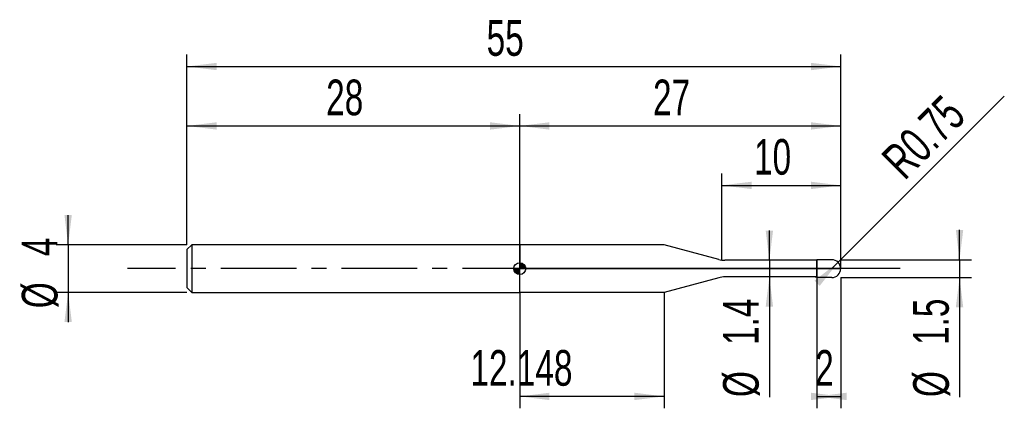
# Model space of a CAD drawing. Extents: x -14.1 to 68.8, y -11.8 to 20.9.
import ezdxf
from ezdxf.enums import TextEntityAlignment as Align

# ---------------------------------------------------------------- set-up
doc = ezdxf.new("R2010")
doc.units = 0
doc.linetypes.add('CENTER', pattern=[10.16, 6.35, -1.27, 1.27, -1.27])
doc.layers.get('0').update_dxf_attribs({"linetype": 'CONTINUOUS'})
for name, color, linetype in [('1', 4, 'CONTINUOUS'), ('2', 7, 'CONTINUOUS'), ('4', 2, 'CENTER'), ('CUT', 1, 'CONTINUOUS'), ('NOCUT', 7, 'CONTINUOUS'), ('SK1', 4, 'CONTINUOUS'), ('SK2', 7, 'CONTINUOUS'), ('SK4', 2, 'CENTER')]:
    doc.layers.add(name, color=color, linetype=linetype)
doc.dimstyles.new('SLDDIMSTYLE0', dxfattribs={"dimtxt": 3, "dimasz": 2.5, "dimexe": 0, "dimexo": 0.0625, "dimgap": 0.75, "dimtad": 1, "dimrnd": 1e-09, "dimzin": 12, "dimsah": 1, "dimcen": 0.09, "dimazin": 3, "dimtfac": 1, "dimtofl": 0, "dimtmove": 0, "dimatfit": 3})
doc.dimstyles.new('SLDDIMSTYLE1', dxfattribs={"dimtxt": 3, "dimasz": 2.5, "dimexe": 0, "dimexo": 0.0625, "dimgap": 0.75, "dimtad": 1, "dimrnd": 1e-09, "dimzin": 12, "dimsah": 1, "dimcen": 0.09, "dimazin": 3, "dimtfac": 1, "dimtmove": 0, "dimatfit": 3})
doc.dimstyles.new('SLDDIMSTYLE2', dxfattribs={"dimtxt": 3, "dimasz": 2.5, "dimexe": 0, "dimexo": 0.0625, "dimgap": 0.75, "dimtad": 1, "dimrnd": 1e-09, "dimsah": 1, "dimcen": 0, "dimazin": 3, "dimtfac": 1, "dimtofl": 0, "dimtmove": 0, "dimatfit": 3})

# ---------------------------------------------------------------- blocks, each defined once
blk = doc.blocks.new('_D')
at = {"layer": '2'}
for p, q in [((53, -0.75), (53, -11.75)), ((55, -0.75), (55, -11.75)), ((53, -10.75), (55, -10.75))]:
    blk.add_line(p, q, dxfattribs=at)
for points in [[(55, -10.75), (52.5, -10.44), (52.5, -11.06)], [(53, -10.75), (55.5, -11.06), (55.5, -10.44)]]:
    blk.add_solid(points, dxfattribs=at)
at = {"layer": '2', "width": 0.7}
blk.add_text('2', height=3, dxfattribs=at).set_placement((52.854, -10.75), align=Align.BOTTOM_LEFT)
blk = doc.blocks.new('_D_1')
at = {"layer": '2'}
for p, q in [((65, 0.75), (65, 3.25)), ((55, 0.75), (66, 0.75)), ((65, 0.75), (65, -0.75)), ((55, -0.75), (66, -0.75)), ((65, -0.75), (65, -10.802))]:
    blk.add_line(p, q, dxfattribs=at)
for points in [[(65, 0.75), (65.31, 3.25), (64.69, 3.25)], [(65, -0.75), (64.69, -3.25), (65.31, -3.25)]]:
    blk.add_solid(points, dxfattribs=at)
at = {"layer": '2', "width": 0.7}
for s, p in [('1.5', (64.992, -6.428)), ('%%c', (65, -10.802))]:
    blk.add_text(s, height=3, rotation=90, dxfattribs=at).set_placement(p, align=Align.BOTTOM_LEFT)
blk = doc.blocks.new('_D_2')
at = {"layer": '2'}
for p, q in [((28, -2), (28, -11.75)), ((40.148, -2), (40.148, -11.75)), ((40.148, -10.75), (28, -10.75))]:
    blk.add_line(p, q, dxfattribs=at)
for points in [[(28, -10.75), (30.5, -11.06), (30.5, -10.44)], [(40.148, -10.75), (37.648, -10.44), (37.648, -11.06)]]:
    blk.add_solid(points, dxfattribs=at)
at = {"layer": '2', "width": 0.7}
blk.add_text('12.148', height=3, dxfattribs=at).set_placement((23.846, -10.75), align=Align.BOTTOM_LEFT)
blk = doc.blocks.new('_D_3')
at = {"layer": '2'}
for p, q in [((45, 0.7), (45, 8)), ((55, 0.7), (55, 8)), ((45, 7), (55, 7))]:
    blk.add_line(p, q, dxfattribs=at)
for points in [[(45, 7), (47.5, 6.69), (47.5, 7.31)], [(55, 7), (52.5, 7.31), (52.5, 6.69)]]:
    blk.add_solid(points, dxfattribs=at)
at = {"layer": '2', "width": 0.7}
blk.add_text('10', height=3, dxfattribs=at).set_placement((47.708, 7), align=Align.BOTTOM_LEFT)
blk = doc.blocks.new('_D_4')
at = {"layer": '2'}
for p, q in [((49, 0.7), (49, 3.2)), ((53, 0.7), (48, 0.7)), ((49, 0.7), (49, -0.7)), ((53, -0.7), (48, -0.7)), ((49, -0.7), (49, -10.802))]:
    blk.add_line(p, q, dxfattribs=at)
for points in [[(49, 0.7), (49.31, 3.2), (48.69, 3.2)], [(49, -0.7), (48.69, -3.2), (49.31, -3.2)]]:
    blk.add_solid(points, dxfattribs=at)
at = {"layer": '2', "width": 0.7}
for s, p in [('1.4', (48.992, -6.428)), ('%%c', (49, -10.802))]:
    blk.add_text(s, height=3, rotation=90, dxfattribs=at).set_placement(p, align=Align.BOTTOM_LEFT)
blk = doc.blocks.new('_D_5')
at = {"layer": '2'}
for q in [(68.766, 14.516), (54.25, 0)]:
    blk.add_line((54.78, 0.53), q, dxfattribs=at)
blk.add_solid([(54.78, 0.53), (52.793, -1.018), (53.232, -1.457)], dxfattribs=at)
at = {"layer": '2', "width": 0.7}
blk.add_text('R0.75', height=3, rotation=45, dxfattribs=at).set_placement((61.01, 6.723), align=Align.BOTTOM_LEFT)
blk = doc.blocks.new('_D_6')
at = {"layer": 'SK2'}
for p, q in [((0, 2), (0, 18)), ((55, 2), (55, 18)), ((0, 17), (55, 17))]:
    blk.add_line(p, q, dxfattribs=at)
for points in [[(0, 17), (2.5, 16.69), (2.5, 17.31)], [(55, 17), (52.5, 17.31), (52.5, 16.69)]]:
    blk.add_solid(points, dxfattribs=at)
at = {"layer": 'SK2', "width": 0.7}
blk.add_text('55', height=3, dxfattribs=at).set_placement((25.208, 17), align=Align.BOTTOM_LEFT)
blk = doc.blocks.new('_D_7')
at = {"layer": 'SK2'}
for p, q in [((0, 2), (0, 13)), ((28, 2), (28, 13)), ((0, 12), (28, 12))]:
    blk.add_line(p, q, dxfattribs=at)
for points in [[(0, 12), (2.5, 11.69), (2.5, 12.31)], [(28, 12), (25.5, 12.31), (25.5, 11.69)]]:
    blk.add_solid(points, dxfattribs=at)
at = {"layer": 'SK2', "width": 0.7}
blk.add_text('28', height=3, dxfattribs=at).set_placement((11.708, 12), align=Align.BOTTOM_LEFT)
blk = doc.blocks.new('_D_8')
at = {"layer": 'SK2'}
for p, q in [((28, 0), (28, 13)), ((55, 0), (55, 13)), ((28, 12), (55, 12))]:
    blk.add_line(p, q, dxfattribs=at)
for points in [[(28, 12), (30.5, 11.69), (30.5, 12.31)], [(55, 12), (52.5, 12.31), (52.5, 11.69)]]:
    blk.add_solid(points, dxfattribs=at)
at = {"layer": 'SK2', "width": 0.7}
blk.add_text('27', height=3, dxfattribs=at).set_placement((39.208, 12), align=Align.BOTTOM_LEFT)
blk = doc.blocks.new('_D_9')
at = {"layer": 'SK2'}
for p, q in [((-10, 2), (-10, 4.5)), ((0, 2), (-11, 2)), ((-10, 2), (-10, -2)), ((0, -2), (-11, -2)), ((-10, -2), (-10, -4.5))]:
    blk.add_line(p, q, dxfattribs=at)
for points in [[(-10, 2), (-9.69, 4.5), (-10.31, 4.5)], [(-10, -2), (-10.31, -4.5), (-9.69, -4.5)]]:
    blk.add_solid(points, dxfattribs=at)
at = {"layer": 'SK2', "width": 0.7}
for s, p in [('4', (-10.008, 1.041)), ('%%c', (-10, -3.333))]:
    blk.add_text(s, height=3, rotation=90, dxfattribs=at).set_placement(p, align=Align.BOTTOM_LEFT)
blk = doc.blocks.new('*U12')
at = {"color": 0, "linetype": 'CONTINUOUS'}
for points in [[(0, 0), (0, 0.5), (0.098, 0)], [(0.098, 0), (0, 0.5), (0.098, 0.49)], [(0.098, 0), (0.098, 0.49), (0.191, 0)], [(0.191, 0), (0.098, 0.49), (0.191, 0.462)], [(0.191, 0), (0.191, 0.462), (0.278, 0)], [(0.278, 0), (0.191, 0.462), (0.278, 0.416)], [(0.278, 0), (0.278, 0.416), (0.354, 0)], [(0.354, 0), (0.278, 0.416), (0.354, 0.354)], [(0.354, 0), (0.354, 0.354), (0.416, 0)], [(0.416, 0), (0.354, 0.354), (0.416, 0.278)], [(0.416, 0), (0.416, 0.278), (0.462, 0)], [(0.462, 0), (0.416, 0.278), (0.462, 0.191)], [(0.462, 0), (0.462, 0.191), (0.49, 0)], [(0.49, 0), (0.462, 0.191), (0.49, 0.098)], [(0.49, 0), (0.49, 0.098), (0.5, 0)]]:
    blk.add_solid(points, dxfattribs=at)
blk = doc.blocks.new('*U13')
at = {"color": 0, "linetype": 'CONTINUOUS'}
for points in [[(-0.492, -0.087), (-0.5, 0), (-0.492, 0)], [(-0.492, -0.087), (-0.492, 0), (-0.47, -0.171)], [(-0.47, -0.171), (-0.492, 0), (-0.47, 0)], [(-0.47, -0.171), (-0.47, 0), (-0.433, -0.25)], [(-0.433, -0.25), (-0.47, 0), (-0.433, 0)], [(-0.433, -0.25), (-0.433, 0), (-0.383, -0.321)], [(-0.383, -0.321), (-0.433, 0), (-0.383, 0)], [(-0.383, -0.321), (-0.383, 0), (-0.321, -0.383)], [(-0.321, -0.383), (-0.383, 0), (-0.321, 0)], [(-0.321, -0.383), (-0.321, 0), (-0.25, -0.433)], [(-0.25, -0.433), (-0.321, 0), (-0.25, 0)], [(-0.25, -0.433), (-0.25, 0), (-0.171, -0.47)], [(-0.171, -0.47), (-0.25, 0), (-0.171, 0)], [(-0.171, -0.47), (-0.171, 0), (-0.087, -0.492)], [(-0.087, -0.492), (-0.171, 0), (-0.087, 0)], [(-0.087, -0.492), (-0.087, 0), (0, -0.5)], [(0, -0.5), (-0.087, 0), (0, 0)]]:
    blk.add_solid(points, dxfattribs=at)
blk = doc.blocks.new('SW_DOWELSYMBOL_0')
at = {"layer": 'SK1', "color": 0}
blk.add_circle((0, 0), 0.5, dxfattribs=at)
at = {"color": 0, "linetype": 'CONTINUOUS'}
for name in ['*U13', '*U12']:
    blk.add_blockref(name, (0, 0), dxfattribs=at)

msp = doc.modelspace()

# ---------------------------------------------------------------- linework, layer by layer
at = {"layer": '1'}
for p, q in [((40.148, 2), (28, 2)), ((28, 2), (28, 0)), ((44.746, 0.768), (40.148, 2)), ((28, -2), (28, 0)), ((52.716, 0.7), (45.263, 0.7)), ((53, 0.75), (52.716, 0.7)), ((54.25, 0.75), (53, 0.75)), ((53, 0.75), (53, 0)), ((53, 0), (53, 0.75)), ((53, -0.75), (53, 0)), ((53, 0), (53, -0.75)), ((44.746, -0.768), (40.148, -2)), ((52.716, -0.7), (45.263, -0.7)), ((53, -0.75), (52.716, -0.7)), ((54.25, -0.75), (53, -0.75)), ((40.148, -2), (28, -2))]:
    msp.add_line(p, q, dxfattribs=at)
for centre, radius, start, end in [((45.263, 2.7), 2, 255, 270), ((54.25, 0), 0.75, 0, 90), ((54.25, 0), 0.75, 270, 0), ((45.263, -2.7), 2, 90, 105)]:
    msp.add_arc(centre, radius, start, end, dxfattribs=at)
at = {"layer": '4'}
msp.add_line((55, 0), (28, 0), dxfattribs=at)
at = {"layer": 'CUT'}
for p, q in [((54.25, 0.75), (53, 0.75)), ((53, 0.75), (53, 0)), ((53, 0), (55, 0))]:
    msp.add_line(p, q, dxfattribs=at)
msp.add_arc((54.25, 0), 0.75, 0, 90, dxfattribs=at)
at = {"layer": 'NOCUT'}
for p, q in [((40.148, 2), (28, 2)), ((28, 2), (28, 0)), ((44.746, 0.768), (40.148, 2)), ((28, 0), (53, 0)), ((52.716, 0.7), (45.263, 0.7)), ((53, 0.75), (52.716, 0.7)), ((53, 0), (53, 0.75))]:
    msp.add_line(p, q, dxfattribs=at)
msp.add_arc((45.263, 2.7), 2, 255, 270, dxfattribs=at)
at = {"layer": 'SK1'}
for p, q in [((0.4, 2), (0, 1.6)), ((28, 2), (0.4, 2)), ((0.4, 2), (0.4, -2)), ((0, 1.6), (0, 0)), ((0, 0), (0, -1.6)), ((0, -1.6), (0.4, -2)), ((0.4, -2), (28, -2))]:
    msp.add_line(p, q, dxfattribs=at)
msp.add_circle((28, 0), 0.5, dxfattribs=at)
at = {"layer": 'SK4'}
msp.add_line((60, 0), (-5, 0), dxfattribs=at)

# ---------------------------------------------------------------- block references
at = {"layer": 'SK1'}
msp.add_blockref('SW_DOWELSYMBOL_0', (28, 0), dxfattribs=at)

# ---------------------------------------------------------------- texts
at = {"layer": 'SK2', "width": 0.7}
msp.add_text('AP1', height=0.05, dxfattribs=at).set_placement((28, -0.018), align=Align.BOTTOM_LEFT)

# ---------------------------------------------------------------- dimensions: what is measured, and where the dimension line sits
at = {"layer": '2'}
dim = msp.add_radius_dim(center=(54.25, 0), mpoint=(54.78, 0.53), dimstyle='SLDDIMSTYLE2', dxfattribs=at)
dim.commit()
dim.dimension.update_dxf_attribs({"geometry": '_D_5', "text_midpoint": (65, 10.75), "dimtype": 164})
for base, p1, p2, picture, middle in [((55, 7), (45, 0.7), (55, 0.7), '_D_3', (50, 7)), ((55, -10.75), (53, -0.75), (55, -0.75), '_D', (54, -10.75)), ((28, -10.75), (40.148, -2), (28, -2), '_D_2', (30.148, -10.75))]:
    dim = msp.add_linear_dim(base=base, p1=p1, p2=p2, dimstyle='SLDDIMSTYLE0', dxfattribs=at)
    dim.commit()
    dim.dimension.update_dxf_attribs({"geometry": picture, "text_midpoint": middle, "dimtype": 160})
for base, p1, p2, picture, middle in [((49, -0.7), (53, 0.7), (53, -0.7), '_D_4', (49, -5.75)), ((65, -0.75), (55, 0.75), (55, -0.75), '_D_1', (65, -5.75))]:
    dim = msp.add_linear_dim(base=base, p1=p1, p2=p2, angle=90, text='%%c<>', dimstyle='SLDDIMSTYLE1', dxfattribs=at)
    dim.commit()
    dim.dimension.update_dxf_attribs({"geometry": picture, "text_midpoint": middle, "dimtype": 160})
at = {"layer": 'SK2'}
for base, p1, p2, picture, middle in [((55, 17), (0, 2), (55, 2), '_D_6', (27.5, 17)), ((28, 12), (0, 2), (28, 2), '_D_7', (14, 12)), ((55, 12), (28, 0), (55, 0), '_D_8', (41.5, 12))]:
    dim = msp.add_linear_dim(base=base, p1=p1, p2=p2, dimstyle='SLDDIMSTYLE0', dxfattribs=at)
    dim.commit()
    dim.dimension.update_dxf_attribs({"geometry": picture, "text_midpoint": middle, "dimtype": 160})
dim = msp.add_linear_dim(base=(-10, -2), p1=(0, 2), p2=(0, -2), angle=90, text='%%c<>', dimstyle='SLDDIMSTYLE1', dxfattribs=at)
dim.commit()
dim.dimension.update_dxf_attribs({"geometry": '_D_9', "text_midpoint": (-10, 0), "dimtype": 160})

doc.saveas('drawing.dxf')
